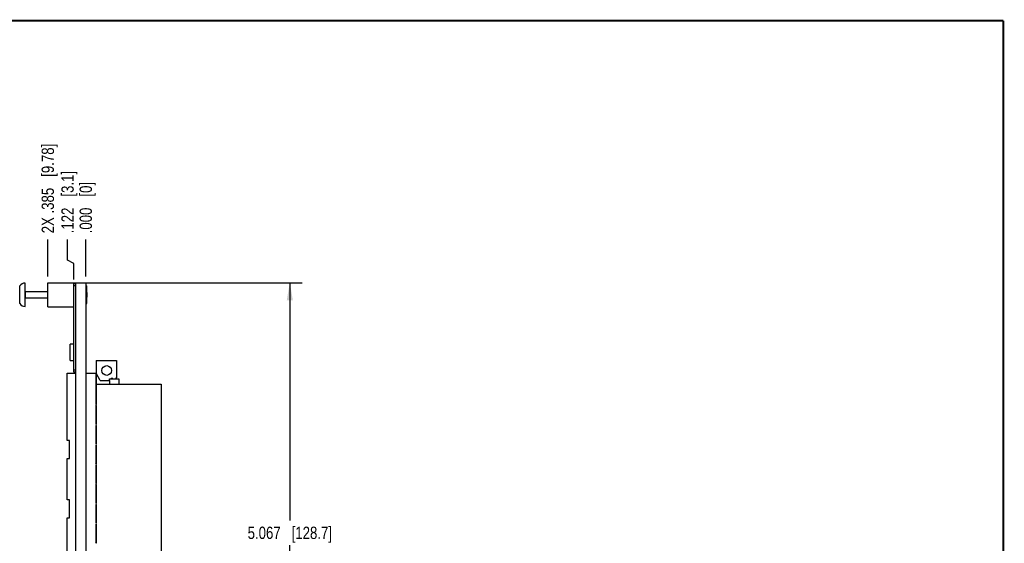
# Model space of a CAD drawing. Header units: inches. Extents: x 0.2 to 16.8, y 0.2 to 10.8.
# Tile 61 of 61: x 6.8 to 16.8, y 5.5 to 10.8. Entities that reach past the tile are written whole.
import ezdxf

# ---------------------------------------------------------------- set-up
doc = ezdxf.new("R2010")
doc.units = ezdxf.units.IN
doc.header["$LTSCALE"] = 0.935
doc.header["$MEASUREMENT"] = 0
doc.layers.get('0').update_dxf_attribs({"linetype": 'CONTINUOUS'})
doc.layers.add('DIMENSIONS', color=7, linetype='CONTINUOUS')
doc.styles.get("Standard").update_dxf_attribs({"font": 'txt', "width": 0.8})
doc.dimstyles.new('DIMSTYLE_1', dxfattribs={"dimtxt": 0.125, "dimasz": 0.18, "dimexe": 0.18, "dimexo": 0.0625, "dimgap": 0.09, "dimtad": 0, "dimtih": 1, "dimtoh": 1, "dimdec": 3, "dimzin": 4, "dimdsep": 46, "dimtxsty": 'STANDARD', "dimblk": '_FILLED', "dimblk1": '_FILLED', "dimblk2": '_FILLED', "dimcen": 0.09, "dimadec": 0, "dimazin": 0, "dimtp": 0.01, "dimtm": 0.01, "dimtfac": 1, "dimtdec": 3, "dimtofl": 0, "dimtmove": 0, "dimatfit": 3, "dimldrblk": '_FILLED', "dimfxl": 1, "dimtolj": 1, "dimtzin": 4, "dimarcsym": 0})
doc.dimstyles.new('DIMSTYLE_2', dxfattribs={"dimtxt": 0.125, "dimasz": 0.18, "dimexe": 0.18, "dimexo": 0.0625, "dimgap": 0.09, "dimtad": 0, "dimtih": 1, "dimtoh": 1, "dimdec": 3, "dimzin": 4, "dimdsep": 46, "dimtxsty": 'STANDARD', "dimblk": '_FILLED', "dimblk1": '_FILLED', "dimblk2": '_FILLED', "dimcen": 0.09, "dimadec": 0, "dimazin": 0, "dimtp": 0.01, "dimtm": 0.01, "dimtfac": 1, "dimtdec": 3, "dimtofl": 0, "dimtmove": 0, "dimatfit": 3, "dimldrblk": '_FILLED', "dimfxl": 1, "dimtolj": 1, "dimtzin": 4, "dimarcsym": 0})

# ---------------------------------------------------------------- blocks, each defined once
blk = doc.blocks.new('*D10')
at = {"layer": 'DIMENSIONS', "color": 2, "linetype": 'CONTINUOUS'}
for p, q in [((7.2634, 8.3328), (7.2634, 8.5427)), ((7.3263, 8.299), (7.2634, 8.3328)), ((7.3263, 8.1372), (7.3263, 8.299))]:
    blk.add_line(p, q, dxfattribs=at)
at = {"layer": 'DIMENSIONS', "color": 2, "linetype": 'CONTINUOUS', "insert": (7.2009, 8.6052), "char_height": 0.125, "width": 1.025, "attachment_point": 1, "rotation": 90, "line_spacing_factor": 0.9}
blk.add_mtext('.122{\\Ftxt.shx;\\W1.000000;\\H0.125000; }[3.1]', dxfattribs=at)
blk = doc.blocks.new('_FILLED')
at = {"color": 0, "linetype": 'BYBLOCK'}
blk.add_solid([(0, 0), (-1, 0.174), (-1, -0.174)], dxfattribs=at)
blk = doc.blocks.new('*D11')
at = {"layer": 'DIMENSIONS', "color": 2, "linetype": 'CONTINUOUS'}
blk.add_line((7.4483, 8.1677), (7.4483, 8.5427), dxfattribs=at)
at = {"layer": 'DIMENSIONS', "color": 2, "linetype": 'CONTINUOUS', "insert": (7.3858, 8.6052), "char_height": 0.125, "width": 0.825, "attachment_point": 1, "rotation": 90, "line_spacing_factor": 0.9}
blk.add_mtext('.000{\\Ftxt.shx;\\W1.000000;\\H0.125000; }[0]', dxfattribs=at)
blk = doc.blocks.new('*D12')
at = {"layer": 'DIMENSIONS', "color": 2, "linetype": 'CONTINUOUS'}
blk.add_line((7.0633, 8.1672), (7.0633, 8.5427), dxfattribs=at)
at = {"layer": 'DIMENSIONS', "color": 2, "linetype": 'CONTINUOUS', "insert": (7.0008, 8.6052), "char_height": 0.125, "width": 1.425, "attachment_point": 1, "rotation": 90, "line_spacing_factor": 0.9}
blk.add_mtext('2X .385{\\Ftxt.shx;\\W1.000000;\\H0.125000; }[9.78]', dxfattribs=at)
blk = doc.blocks.new('*D15')
at = {"layer": 'DIMENSIONS', "color": 2, "linetype": 'CONTINUOUS'}
for p, q in [((7.4058, 8.1052), (9.6418, 8.1052)), ((9.5168, 8.1052), (9.5168, 5.6967)), ((9.5168, 3.0382), (9.5168, 5.4467)), ((7.4058, 3.0382), (9.6418, 3.0382))]:
    blk.add_line(p, q, dxfattribs=at)
at = {"layer": 'DIMENSIONS', "color": 2, "linetype": 'CONTINUOUS', "xscale": 0.18, "yscale": 0.18, "zscale": 0.18}
for p, rotation in [((9.5168, 8.1052), 90), ((9.5168, 3.0382), 270)]:
    blk.add_blockref('_FILLED', p, dxfattribs=dict(at, rotation=rotation))
at = {"layer": 'DIMENSIONS', "color": 2, "linetype": 'CONTINUOUS', "insert": (9.5168, 5.6342), "char_height": 0.125, "width": 1.325, "attachment_point": 2, "line_spacing_factor": 0.9}
blk.add_mtext('5.067{\\Ftxt.shx;\\W1.000000;\\H0.125000; }[128.7]', dxfattribs=at)

msp = doc.modelspace()

# ---------------------------------------------------------------- linework, layer by layer
at = {"color": 7, "linetype": 'CONTINUOUS'}
for p, q in [((6.8333, 7.8646), (6.8333, 8.1008)), ((7.0633, 7.8607), (7.0633, 8.1047)), ((7.0633, 8.1047), (7.3433, 8.1047)), ((7.3263, 7.1976), (7.3263, 8.0947)), ((7.3433, 8.0947), (7.3263, 8.0947)), ((7.3433, 8.1052), (7.3433, 3.0382)), ((7.3433, 8.1052), (7.4483, 8.1052)), ((7.4483, 8.1052), (7.4483, 3.0382)), ((6.8373, 8.0142), (7.0633, 8.0142)), ((7.4483, 8.0727), (7.4573, 8.0727)), ((7.4573, 7.8927), (7.4573, 8.0727)), ((7.4633, 8.0024), (7.4573, 8.0083)), ((7.4633, 7.963), (7.4633, 8.0024)), ((6.8373, 7.9512), (7.0633, 7.9512)), ((7.4483, 7.8927), (7.4573, 7.8927)), ((7.4633, 7.963), (7.4573, 7.9571)), ((7.0633, 7.8607), (7.3263, 7.8607)), ((7.2909, 7.318), (7.2909, 7.4833)), ((7.3263, 7.4833), (7.2909, 7.4833)), ((7.2909, 7.318), (7.3263, 7.318)), ((7.5521, 7.3161), (7.5521, 7.1881)), ((7.5521, 7.3161), (7.7607, 7.3161)), ((7.7607, 7.3161), (7.7607, 7.1409)), ((7.2607, 6.5063), (7.2607, 7.1881)), ((7.2607, 7.1881), (7.3433, 7.1881)), ((7.3433, 7.1976), (7.3263, 7.1976)), ((7.4483, 7.1881), (7.5521, 7.1881)), ((7.5501, 7.1881), (7.5501, 6.8716)), ((7.5953, 7.1133), (7.5521, 7.1881)), ((7.554, 7.1847), (7.554, 6.8756)), ((7.5953, 7.1133), (7.6899, 7.1133)), ((7.6895, 7.1133), (7.6895, 7.1323)), ((7.6895, 7.1323), (7.7843, 7.1323)), ((7.6899, 7.1133), (7.6899, 7.0789)), ((7.7, 7.1323), (7.7126, 7.1382)), ((7.717, 7.1374), (7.7221, 7.1323)), ((7.7521, 7.1323), (7.7607, 7.1409)), ((7.7843, 7.1323), (7.7843, 7.0789)), ((7.5556, 6.8716), (7.5556, 7.0789)), ((7.5556, 7.0789), (8.2131, 7.0789)), ((8.2131, 7.0789), (8.2131, 3.8525)), ((7.5501, 6.8716), (7.554, 6.8756)), ((7.5501, 6.8716), (7.5556, 6.8716)), ((7.5501, 6.8598), (7.5501, 6.6716)), ((7.554, 6.8559), (7.5501, 6.8598)), ((7.5556, 6.8598), (7.5501, 6.8598)), ((7.554, 6.8756), (7.5556, 6.8756)), ((7.554, 6.8559), (7.554, 6.6756)), ((7.5556, 6.8559), (7.554, 6.8559)), ((7.5556, 6.6716), (7.5556, 6.8598)), ((7.5501, 6.6716), (7.554, 6.6756)), ((7.5501, 6.6716), (7.5556, 6.6716)), ((7.5501, 6.6598), (7.5501, 6.4716)), ((7.554, 6.6559), (7.5501, 6.6598)), ((7.5556, 6.6598), (7.5501, 6.6598)), ((7.554, 6.6756), (7.5556, 6.6756)), ((7.554, 6.6559), (7.554, 6.4756)), ((7.5556, 6.6559), (7.554, 6.6559)), ((7.5556, 6.4716), (7.5556, 6.6598)), ((7.2843, 6.5063), (7.2607, 6.5063)), ((7.2843, 6.3252), (7.2843, 6.5063)), ((7.5501, 6.4716), (7.554, 6.4756)), ((7.5501, 6.4716), (7.5556, 6.4716)), ((7.5501, 6.4598), (7.5501, 6.2716)), ((7.554, 6.4559), (7.5501, 6.4598)), ((7.5556, 6.4598), (7.5501, 6.4598)), ((7.554, 6.4756), (7.5556, 6.4756)), ((7.554, 6.4559), (7.554, 6.2756)), ((7.5556, 6.4559), (7.554, 6.4559)), ((7.5556, 6.2716), (7.5556, 6.4598)), ((7.2607, 5.9063), (7.2607, 6.3252)), ((7.2607, 6.3252), (7.2843, 6.3252)), ((7.5501, 6.2716), (7.554, 6.2756)), ((7.5501, 6.2716), (7.5556, 6.2716)), ((7.5501, 6.2598), (7.5501, 6.0716)), ((7.554, 6.2559), (7.5501, 6.2598)), ((7.5556, 6.2598), (7.5501, 6.2598)), ((7.554, 6.2756), (7.5556, 6.2756)), ((7.554, 6.2559), (7.554, 6.0756)), ((7.5556, 6.2559), (7.554, 6.2559)), ((7.5556, 6.0716), (7.5556, 6.2598)), ((7.5501, 6.0716), (7.554, 6.0756)), ((7.5501, 6.0716), (7.5556, 6.0716)), ((7.5501, 6.0598), (7.5501, 5.8716)), ((7.5556, 6.0598), (7.5501, 6.0598)), ((7.554, 6.0559), (7.5501, 6.0598)), ((7.554, 6.0756), (7.5556, 6.0756)), ((7.554, 6.0559), (7.554, 5.8756)), ((7.5556, 6.0559), (7.554, 6.0559)), ((7.5556, 5.8716), (7.5556, 6.0598)), ((7.2843, 5.9063), (7.2607, 5.9063)), ((7.2843, 5.7252), (7.2843, 5.9063)), ((7.5501, 5.8716), (7.554, 5.8756)), ((7.5501, 5.8716), (7.5556, 5.8716)), ((7.5501, 5.8598), (7.5501, 5.6716)), ((7.5556, 5.8598), (7.5501, 5.8598)), ((7.554, 5.8559), (7.5501, 5.8598)), ((7.554, 5.8756), (7.5556, 5.8756)), ((7.554, 5.8559), (7.554, 5.6756)), ((7.5556, 5.8559), (7.554, 5.8559)), ((7.5556, 5.6716), (7.5556, 5.8598)), ((7.2607, 5.2063), (7.2607, 5.7252)), ((7.2607, 5.7252), (7.2843, 5.7252)), ((7.5501, 5.6716), (7.554, 5.6756)), ((7.5501, 5.6716), (7.5556, 5.6716)), ((7.5501, 5.6598), (7.5501, 5.4716)), ((7.5556, 5.6598), (7.5501, 5.6598)), ((7.554, 5.6559), (7.5501, 5.6598)), ((7.554, 5.6756), (7.5556, 5.6756)), ((7.554, 5.6559), (7.554, 5.4756)), ((7.5556, 5.6559), (7.554, 5.6559)), ((7.5556, 5.4716), (7.5556, 5.6598)), ((7.5501, 5.4716), (7.554, 5.4756)), ((7.5501, 5.4716), (7.5556, 5.4716)), ((7.554, 5.4756), (7.5556, 5.4756))]:
    msp.add_line(p, q, dxfattribs=at)
at = {"color": 9, "linetype": 'CONTINUOUS'}
for p, q in [((6.7783, 7.8936), (6.7783, 8.0719)), ((6.8373, 7.9512), (6.8373, 8.0142)), ((7.3433, 8.0747), (7.3263, 8.0747)), ((7.3433, 7.2176), (7.3263, 7.2176))]:
    msp.add_line(p, q, dxfattribs=at)
at = {"color": 7, "linetype": 'CONTINUOUS', "const_width": 0.02}
for points in [[(16.75, 10.7586), (0.25, 10.7586)], [(16.75, 0.2586), (16.75, 10.7586)]]:
    msp.add_lwpolyline(points, dxfattribs=at)
at = {"color": 7, "linetype": 'CONTINUOUS'}
msp.add_circle((7.6603, 7.2157), 0.0492, dxfattribs=at)
for centre, radius, start, end in [((6.8333, 8.0341), 0.0667, 90, 145.51708), ((6.8373, 8.0182), 0.00394, 180, 270), ((6.8333, 7.9313), 0.0667, 214.48292, 270), ((6.8373, 7.9473), 0.00394, 90, 173.07692), ((7.7142, 7.1346), 0.00394, 45, 115.11483)]:
    msp.add_arc(centre, radius, start, end, dxfattribs=at)

# ---------------------------------------------------------------- dimensions: what is measured, and where the dimension line sits
at = {"layer": 'DIMENSIONS', "color": 2, "linetype": 'CONTINUOUS'}
dim = msp.add_ordinate_dim(feature_location=(7.0633, 8.1672), offset=(0, 0.3755), dtype=1, origin=(7.4483, 8.1047), text='2X <>', dimstyle='DIMSTYLE_1', dxfattribs=at)
dim.commit()
dim.dimension.update_dxf_attribs({"geometry": '*D12', "text_midpoint": (7.0633, 9.3177)})
for feature_location, offset, dtype, origin, picture, middle in [((7.3263, 8.1372), (-0.0629, 0.4055), 0, (7.4483, 8.1052), '*D10', (7.2634, 9.1177)), ((7.4483321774, 8.16771875), (0, 0.3750109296), 1, (7.4483321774, 8.10521875), '*D11', (7.4483321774, 9.0177296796))]:
    dim = msp.add_ordinate_dim(feature_location=feature_location, offset=offset, dtype=dtype, origin=origin, dimstyle='DIMSTYLE_1', dxfattribs=at)
    dim.commit()
    dim.dimension.update_dxf_attribs({"geometry": picture, "text_midpoint": middle})
dim = msp.add_linear_dim(base=(9.5168, 3.0382), p1=(7.4058, 8.1052), p2=(7.4058, 3.0382), angle=270, dimstyle='DIMSTYLE_2', dxfattribs=at)
dim.commit()
dim.dimension.update_dxf_attribs({"geometry": '*D15', "text_midpoint": (9.3668, 5.5717), "dimtype": 160})

doc.saveas('drawing.dxf')
